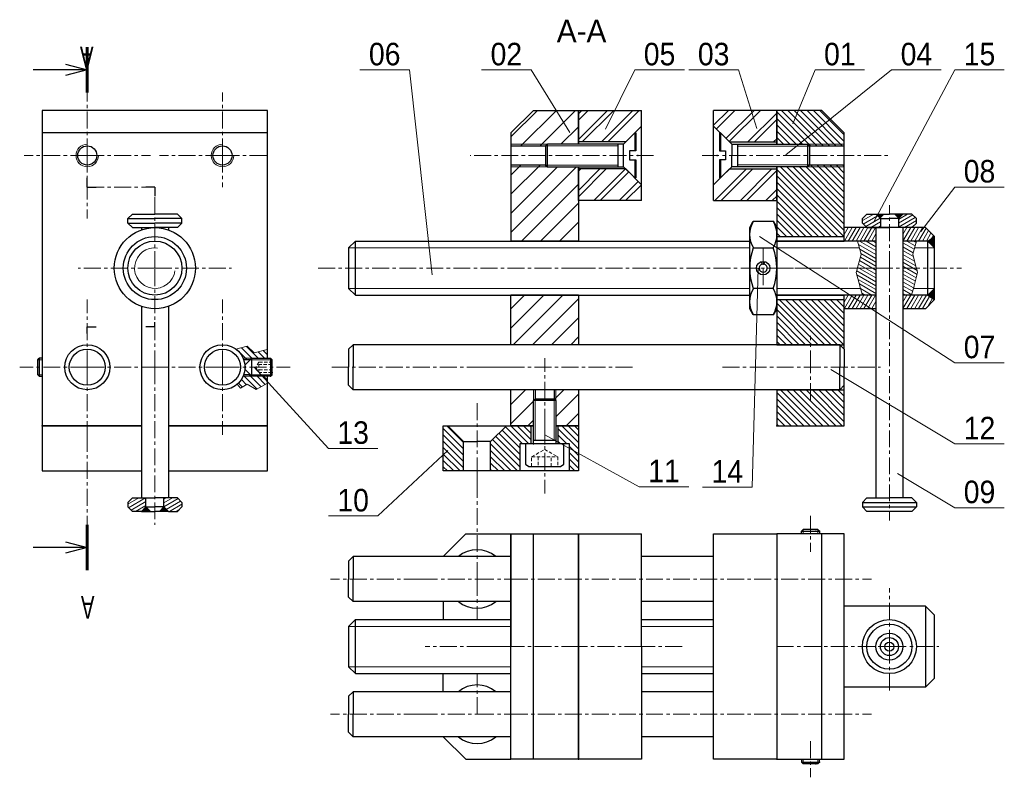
# Model space of a CAD drawing. Extents: x -184 to 35, y 137 to 305.
import ezdxf
from ezdxf.enums import TextEntityAlignment as Align

# ---------------------------------------------------------------- set-up
doc = ezdxf.new("R2010")
doc.units = 0
doc.header["$LTSCALE"] = 3
doc.header["$MEASUREMENT"] = 0
for name, pattern in [('AXES', [2, 1.25, -0.25, 0.25, -0.25]), ('CACHE', [0.375, 0.25, -0.125]), ('CONTINU', [0]), ('LIMIT_COUP', [1, 1, 0, 0]), ('POINTILLE', [1.25, -1.25, 0])]:
    doc.linetypes.add(name, pattern=pattern)
for name, color, linetype, lineweight in [('AXES', 3, 'AXES', 9), ('CACHE', 3, 'CACHE', 9), ('COTATION', 4, 'CONTINU', 9), ('FIN', 3, 'CONTINU', 9), ('FORT', 1, 'CONTINU', 30), ('HACH', 3, 'CONTINU', 9), ('HACHURE', 3, 'CONTINU', 9), ('HACHURES', 3, 'CONTINU', 9), ('TEXTEGROS', 2, 'CONTINU', 60)]:
    doc.layers.add(name, color=color, linetype=linetype, lineweight=lineweight)

# ---------------------------------------------------------------- blocks, each defined once
blk = doc.blocks.new('REP_NOM9', base_point=(132, 95))
at = {"layer": 'COTATION'}
for p, q in [((105.5254, 106.525), (126.5, 95)), ((126.5, 95), (137.5, 95))]:
    blk.add_line(p, q, dxfattribs=at)
at = {"layer": 'COTATION', "width": 1.39996}
blk.add_text('11', height=5, dxfattribs=at).set_placement((128.5, 96), (135.4998, 96), align=Align.FIT)
blk = doc.blocks.new('*X67')
at = {"layer": 'HACHURES'}
for p, q in [((127.9104, 98.8048), (128.685, 99.5794)), ((134.3418, 99.5794), (127.9104, 93.148)), ((127.9104, 97.3906), (130.0992, 99.5794)), ((135.756, 99.5794), (128.756, 92.5794)), ((132.9986, 92.5794), (139.9986, 99.5794)), ((134.4128, 92.5794), (141.4128, 99.5794)), ((132.6556, 86.5794), (127.9104, 81.8343)), ((128.4128, 86.5794), (127.9104, 86.0769)), ((127.9104, 80.42), (134.0698, 86.5794)), ((131.3124, 79.5794), (138.3124, 86.5794)), ((139.0684, 85.9213), (132.7266, 79.5794)), ((141.1898, 83.8), (136.9692, 79.5794)), ((138.3834, 79.5794), (141.8968, 83.0929))]:
    blk.add_line(p, q, dxfattribs=at)
blk = doc.blocks.new('*X64')
at = {"layer": 'HACHURES'}
for p, q in [((127.9896, 99.7676), (135.5414, 92.2158)), ((133.7272, 92.6158), (127.9896, 98.3534)), ((136.9556, 92.2158), (129.0556, 100.1158)), ((130.4698, 100.1158), (138.3698, 92.2158)), ((139.784, 92.2158), (131.884, 100.1158)), ((133.2984, 100.1158), (141.1984, 92.2158)), ((142.6126, 92.2158), (134.7126, 100.1158)), ((136.1268, 100.1158), (142.9896, 93.2529)), ((142.9896, 94.6671), (137.541, 100.1158)), ((127.9896, 96.9392), (132.313, 92.6158)), ((130.8988, 92.6158), (127.9896, 95.5249)), ((127.9896, 94.1107), (129.4846, 92.6158)), ((128.0704, 92.6158), (127.9896, 92.6965)), ((142.9896, 73.4539), (128.8278, 87.6158)), ((130.242, 87.6158), (142.9896, 74.8681)), ((142.9896, 76.2823), (131.6562, 87.6158)), ((133.0704, 87.6158), (142.9896, 77.6965)), ((134.4372, 87.6633), (142.9896, 79.1107)), ((142.9896, 80.5249), (135.4988, 88.0158)), ((136.913, 88.0158), (142.9896, 81.9392)), ((142.9896, 83.3534), (138.3272, 88.0158)), ((139.7414, 88.0158), (142.9896, 84.7676)), ((142.9896, 86.1818), (141.1556, 88.0158)), ((142.5698, 88.0158), (142.9896, 87.596)), ((127.9896, 87.0397), (142.9136, 72.1158)), ((141.4992, 72.1158), (127.9896, 85.6255)), ((127.9896, 84.2112), (140.085, 72.1158)), ((138.6708, 72.1158), (127.9896, 82.797)), ((127.9896, 81.3828), (137.2566, 72.1158)), ((135.8424, 72.1158), (127.9896, 79.9686)), ((127.9896, 78.5544), (134.4282, 72.1158)), ((133.014, 72.1158), (127.9896, 77.1402)), ((127.9896, 75.726), (131.5998, 72.1158)), ((130.1856, 72.1158), (127.9896, 74.3117)), ((127.9896, 72.8975), (128.7714, 72.1158)), ((137.215, 48.1158), (127.9896, 57.3412)), ((128.6292, 58.1158), (138.6292, 48.1158)), ((140.0434, 48.1158), (130.0434, 58.1158)), ((131.4576, 58.1158), (141.4576, 48.1158)), ((142.872, 48.1158), (132.872, 58.1158)), ((134.2862, 58.1158), (142.9896, 49.41225)), ((142.9896, 50.8265), (135.7004, 58.1158)), ((137.1146, 58.1158), (142.9896, 52.2407)), ((142.9896, 53.6549), (138.5288, 58.1158)), ((139.943, 58.1158), (142.9896, 55.0691)), ((141.3572, 58.1158), (142.9896, 56.4833)), ((142.9896, 57.8975), (142.7714, 58.1158)), ((127.9896, 55.927), (135.8008, 48.1158)), ((134.3866, 48.1158), (127.9896, 54.5127)), ((127.9896, 53.0985), (132.9724, 48.1158)), ((131.5582, 48.1158), (127.9896, 51.6843)), ((127.9896, 50.2701), (130.144, 48.1158)), ((128.7298, 48.1158), (127.9896, 48.8559)), ((10.4574, 44.7658), (8.06911, 47.15405)), ((9.19067, 47.4467), (11.5216, 45.1158)), ((12.93582, 45.1158), (10.31224, 47.73935)), ((14.35004, 45.1158), (12.92858, 46.53725)), ((14.04394, 46.8361), (14.98966, 45.8904)), ((8.5374, 39.6147), (9.43431, 38.7178)), ((10.33088, 39.23545), (9.1857, 40.38065)), ((9.66008, 41.32045), (12.69156, 38.289)), ((13.58814, 38.8066), (10.93002, 41.46475)), ((12.6932, 41.1158), (14.48472, 39.32425)), ((14.1074, 41.1158), (14.98966, 40.23355)), ((127.9896, 37.5422), (135.416, 30.1158)), ((136.8302, 30.1158), (128.8302, 38.1158)), ((130.2444, 38.1158), (138.2444, 30.1158)), ((139.6588, 30.1158), (131.6586, 38.1158)), ((133.073, 38.1158), (141.073, 30.1158)), ((142.4872, 30.1158), (134.4872, 38.1158)), ((135.9014, 38.1158), (142.9896, 31.02745)), ((142.9896, 32.4417), (137.3156, 38.1158)), ((138.7298, 38.1158), (142.9896, 33.8559)), ((142.9896, 35.2701), (140.144, 38.1158)), ((141.5582, 38.1158), (142.9896, 36.6843)), ((142.9896, 38.09855), (142.9724, 38.1158)), ((134.0018, 30.1158), (127.9896, 36.12795)), ((127.9896, 34.71375), (132.5876, 30.1158)), ((131.1734, 30.1158), (127.9896, 33.29955)), ((127.9896, 31.88535), (129.7592, 30.1158)), ((128.345, 30.1158), (127.9896, 30.4711))]:
    blk.add_line(p, q, dxfattribs=at)
blk = doc.blocks.new('REP_NOM12', base_point=(132, 95))
at = {"layer": 'COTATION'}
for p, q in [((110.0034, 113), (126.5, 95)), ((126.5, 95), (137.5, 95))]:
    blk.add_line(p, q, dxfattribs=at)
at = {"layer": 'COTATION', "width": 1.05}
blk.add_text('13', height=5, dxfattribs=at).set_placement((128.5, 96), (135.5, 96), align=Align.FIT)
blk = doc.blocks.new('*X65')
at = {"layer": 'HACHURES'}
for p, q in [((127.0656, 99.8436), (121.1904, 93.9685)), ((123.4332, 91.9686), (131.3082, 99.8436)), ((135.5508, 99.8436), (127.6758, 91.9686)), ((132.2934, 92.3436), (136.1904, 96.2406)), ((121.1904, 81.2406), (127.6684, 87.7186)), ((123.4258, 87.7186), (121.1904, 85.4833)), ((121.1904, 72.7553), (135.7788, 87.3436)), ((131.5362, 87.3436), (121.1904, 76.998)), ((136.1904, 83.5127), (123.5214, 70.8436)), ((127.764, 70.8436), (136.1904, 79.2701)), ((136.1904, 75.0274), (132.0066, 70.8436)), ((128.492, 58.8436), (121.1904, 51.5421)), ((121.1904, 55.7848), (124.2492, 58.8436)), ((121.7346, 47.84365), (132.7346, 58.8436)), ((136.1904, 58.0568), (125.9772, 47.84365)), ((130.2198, 47.84365), (136.1904, 53.8142)), ((136.1904, 49.57155), (134.4626, 47.84365)), ((121.1904, 34.57155), (124.4626, 37.84365)), ((132.9478, 37.84365), (130.8692, 35.76495)), ((121.1904, 30.32895), (126.1904, 35.32895)), ((131.1904, 31.84365), (136.1904, 36.84365)), ((126.1904, 31.0863), (124.9478, 29.84365)), ((136.1904, 32.601), (133.433, 29.84365))]:
    blk.add_line(p, q, dxfattribs=at)
blk = doc.blocks.new('*X73')
at = {"layer": 'HACHURES'}
for p, q in [((132.3136, 96.9106), (130.383, 95.7958)), ((130.383, 96.6619), (130.8136, 96.9106)), ((130.383, 94.9298), (133.5406, 96.7529)), ((134.0896, 96.2039), (130.9198, 94.3737)), ((131.6176, 93.9106), (134.383, 95.5072)), ((133.6822, 94.2365), (133.1176, 93.9106))]:
    blk.add_line(p, q, dxfattribs=at)
blk = doc.blocks.new('*X74')
at = {"layer": 'HACHURES'}
for p, q in [((129.617, 95.5072), (132.0478, 96.9106)), ((133.5478, 96.9106), (129.788, 94.7398)), ((130.337, 94.1907), (133.617, 96.0845)), ((133.617, 95.2185), (131.3518, 93.9106))]:
    blk.add_line(p, q, dxfattribs=at)
blk = doc.blocks.new('REP_NOM10', base_point=(132, 95))
at = {"layer": 'COTATION'}
for p, q in [((153, 109.5578), (137.5, 95)), ((137.5, 95), (126.5, 95))]:
    blk.add_line(p, q, dxfattribs=at)
at = {"layer": 'COTATION', "width": 1.2}
blk.add_text('10', height=5, dxfattribs=at).set_placement((128.5, 96), (135.5, 96), align=Align.FIT)
blk = doc.blocks.new('*X76')
at = {"layer": 'HACHURES'}
for p, q in [((133.3648, 96.0338), (128.8648, 100.5338)), ((129.6812, 101.1318), (133.3648, 97.4481)), ((142.637, 100.9038), (146.409, 97.1318)), ((147.8232, 97.1318), (143.8232, 101.1318)), ((145.2374, 101.1318), (148.3648, 98.0044)), ((148.3648, 99.4186), (146.6516, 101.1318)), ((148.0658, 101.1318), (148.3648, 100.8328)), ((155.137, 101.1318), (158.8648, 97.4039)), ((158.8648, 98.8181), (156.5512, 101.1318)), ((157.9654, 101.1318), (158.8648, 100.2324)), ((128.8648, 99.1196), (133.3648, 94.6196)), ((145.8648, 93.4333), (140.5156, 98.7826)), ((141.2228, 99.4897), (145.8648, 94.8475)), ((145.8648, 96.2618), (141.9298, 100.1968)), ((158.8648, 95.9897), (154.3648, 100.4896)), ((154.3648, 99.0755), (156.3086, 97.1318)), ((133.3648, 93.2054), (128.8648, 97.7054)), ((128.8648, 96.2912), (133.3648, 91.7912)), ((145.338, 91.1318), (139.3648, 97.1049)), ((139.8086, 98.0755), (145.8648, 92.0191)), ((154.8944, 97.1318), (154.3648, 97.6613)), ((156.8648, 96.5755), (158.8648, 94.5755)), ((132.61, 91.1318), (128.8648, 94.877)), ((139.3648, 95.6907), (143.9238, 91.1318)), ((142.5096, 91.1318), (139.3648, 94.2765)), ((158.8648, 93.1613), (156.8648, 95.1613)), ((128.8648, 93.4628), (131.1958, 91.1318)), ((129.7816, 91.1318), (128.8648, 92.0486)), ((139.3648, 92.8623), (141.0954, 91.1318)), ((156.8648, 93.747), (158.8648, 91.747)), ((158.0658, 91.1318), (156.8648, 92.3328)), ((139.6812, 91.1318), (139.3648, 91.448))]:
    blk.add_line(p, q, dxfattribs=at)
blk = doc.blocks.new('REP_NOM11', base_point=(132, 95))
at = {"layer": 'COTATION'}
for p, q in [((137.5, 95), (126.5, 95)), ((142.5288, 49.52675), (137.5, 95))]:
    blk.add_line(p, q, dxfattribs=at)
at = {"layer": 'COTATION', "width": 0.933333}
blk.add_text('06', height=5, dxfattribs=at).set_placement((128.5, 96), (135.5, 96), align=Align.FIT)
blk = doc.blocks.new('REP_NOM1', base_point=(132, 95))
at = {"layer": 'COTATION'}
for p, q in [((137.5, 95), (126.5, 95)), ((146.06, 81.0942), (137.5, 95))]:
    blk.add_line(p, q, dxfattribs=at)
at = {"layer": 'COTATION', "width": 0.933307}
blk.add_text('02', height=5, dxfattribs=at).set_placement((128.5, 96), (135.4998, 96), align=Align.FIT)
blk = doc.blocks.new('REP_NOM8', base_point=(132, 95))
at = {"layer": 'COTATION'}
for p, q in [((98.9731, 111.52), (126.5, 95)), ((126.5, 95), (137.5, 95))]:
    blk.add_line(p, q, dxfattribs=at)
at = {"layer": 'COTATION', "width": 1.05}
blk.add_text('12', height=5, dxfattribs=at).set_placement((128.5, 96), (135.5, 96), align=Align.FIT)
blk = doc.blocks.new('REP_NOM7', base_point=(132, 95))
at = {"layer": 'COTATION'}
for p, q in [((83.1394, 123), (126.5, 95)), ((126.5, 95), (137.5, 95))]:
    blk.add_line(p, q, dxfattribs=at)
at = {"layer": 'COTATION', "width": 0.933333}
blk.add_text('07', height=5, dxfattribs=at).set_placement((128.5, 96), (135.5, 96), align=Align.FIT)
blk = doc.blocks.new('REP_NOM6', base_point=(132, 95))
at = {"layer": 'COTATION'}
for p, q in [((119, 85.1468), (126.5, 95)), ((126.5, 95), (137.5, 95))]:
    blk.add_line(p, q, dxfattribs=at)
at = {"layer": 'COTATION', "width": 0.933333}
blk.add_text('08', height=5, dxfattribs=at).set_placement((128.5, 96), (135.5, 96), align=Align.FIT)
blk = doc.blocks.new('REP_NOM4', base_point=(132, 95))
at = {"layer": 'COTATION'}
for p, q in [((103, 76.1297), (126.5, 95)), ((126.5, 95), (137.5, 95))]:
    blk.add_line(p, q, dxfattribs=at)
at = {"layer": 'COTATION', "width": 0.933333}
blk.add_text('04', height=5, dxfattribs=at).set_placement((128.5, 96), (135.5, 96), align=Align.FIT)
blk = doc.blocks.new('REP_NOM3', base_point=(132, 95))
at = {"layer": 'COTATION'}
for p, q in [((121.5746, 83), (126.5, 95)), ((126.5, 95), (137.5, 95))]:
    blk.add_line(p, q, dxfattribs=at)
at = {"layer": 'COTATION', "width": 1.2}
blk.add_text('01', height=5, dxfattribs=at).set_placement((128.5, 96), (135.5, 96), align=Align.FIT)
blk = doc.blocks.new('REP_NOM2', base_point=(132, 95))
at = {"layer": 'COTATION'}
for p, q in [((137.5, 95), (126.5, 95)), ((141.5742, 82), (137.5, 95))]:
    blk.add_line(p, q, dxfattribs=at)
at = {"layer": 'COTATION', "width": 0.933333}
blk.add_text('03', height=5, dxfattribs=at).set_placement((128.5, 96), (135.5, 96), align=Align.FIT)
blk = doc.blocks.new('REP_NOM0', base_point=(132, 95))
at = {"layer": 'COTATION'}
for p, q in [((120, 81.8289), (126.5, 95)), ((126.5, 95), (137.5, 95))]:
    blk.add_line(p, q, dxfattribs=at)
at = {"layer": 'COTATION', "width": 0.933333}
blk.add_text('05', height=5, dxfattribs=at).set_placement((128.5, 96), (135.5, 96), align=Align.FIT)
blk = doc.blocks.new('*X66')
at = {"layer": 'HACHURES'}
for p, q in [((122.0896, 96.2779), (125.3912, 99.5794)), ((126.8054, 99.5794), (122.6976, 95.4716)), ((131.048, 99.5794), (124.8188, 93.3502)), ((125.526, 92.6431), (132.4622, 99.5794)), ((129.7048, 92.5794), (136.0896, 98.9642)), ((136.0896, 97.55), (131.119, 92.5794)), ((136.0896, 93.3073), (135.3618, 92.5794)), ((122.3618, 79.5794), (129.3618, 86.5794)), ((123.776, 79.5794), (130.776, 86.5794)), ((135.0186, 86.5794), (128.0186, 79.5794)), ((136.0896, 86.2363), (129.4328, 79.5794)), ((133.6754, 79.5794), (136.0896, 81.9936)), ((135.0896, 79.5794), (136.0896, 80.5794))]:
    blk.add_line(p, q, dxfattribs=at)
blk = doc.blocks.new('*X69')
at = {"layer": 'HACHURES'}
for p, q in [((117.7762, 96.0025), (116.8864, 94.4615)), ((116.8864, 95.9615), (116.91, 96.0025)), ((116.91, 93.0025), (118.6422, 96.0025)), ((119.5082, 96.0025), (117.7762, 93.0025)), ((118.6422, 93.0025), (120.3742, 96.0025)), ((121.2402, 96.0025), (119.5082, 93.0025)), ((120.3742, 93.0025), (122.1062, 96.0025)), ((122.9722, 96.0025), (121.2402, 93.0025)), ((122.1062, 93.0025), (123.8382, 96.0025)), ((123.8864, 94.5858), (122.9722, 93.0025)), ((130.7664, 96.0025), (129.8864, 94.4781)), ((129.8864, 95.9781), (129.9004, 96.0025)), ((129.9004, 93.0025), (131.6326, 96.0025)), ((132.4986, 96.0025), (130.7664, 93.0025)), ((131.6326, 93.0025), (133.3646, 96.0025)), ((134.2306, 96.0025), (132.4986, 93.0025)), ((133.3646, 93.0025), (135.0196, 95.8692)), ((135.5686, 95.3202), (134.2306, 93.0025)), ((135.0966, 93.0025), (136.1178, 94.7711)), ((136.6668, 94.2221), (136.3232, 93.6271)), ((123.8382, 93.0025), (123.8864, 93.0858)), ((116.8864, 79.4615), (117.7762, 81.0025)), ((116.91, 81.0025), (116.8864, 80.9615)), ((118.6422, 81.0025), (116.91, 78.0025)), ((117.7762, 78.0025), (119.5082, 81.0025)), ((120.3742, 81.0025), (118.6422, 78.0025)), ((119.5082, 78.0025), (121.2402, 81.0025)), ((122.1062, 81.0025), (120.3742, 78.0025)), ((121.2402, 78.0025), (122.9722, 81.0025)), ((123.8382, 81.0025), (122.1062, 78.0025)), ((130.7664, 81.0025), (129.8864, 79.4781)), ((129.8864, 80.9781), (129.9004, 81.0025)), ((129.9004, 78.0025), (131.6326, 81.0025)), ((132.4986, 81.0025), (130.7664, 78.0025)), ((131.6326, 78.0025), (133.3646, 81.0025)), ((134.2306, 81.0025), (132.4986, 78.0025)), ((133.3646, 78.0025), (135.0966, 81.0025)), ((122.9722, 78.0025), (123.8864, 79.5858)), ((135.8024, 80.7251), (134.2306, 78.0025)), ((135.3838, 78.4999), (136.4278, 80.3082)), ((123.8864, 78.0858), (123.8382, 78.0025))]:
    blk.add_line(p, q, dxfattribs=at)
blk = doc.blocks.new('*X68')
at = {"layer": 'HACHURES'}
for p, q in [((124.5528, 94.5134), (120.6796, 96.7495)), ((120.895, 97.4912), (124.5528, 95.3794)), ((124.5528, 96.2455), (122.395, 97.4912)), ((123.895, 97.4912), (124.5528, 97.1115)), ((133.0626, 95.6624), (130.5526, 97.1115)), ((130.5526, 96.2455), (132.8616, 94.9124)), ((131.395, 97.4912), (133.2636, 96.4124)), ((133.4646, 97.1624), (132.895, 97.4912)), ((124.5526, 93.6474), (120.9542, 95.725)), ((121.2286, 94.7005), (124.5526, 92.7814)), ((132.8692, 94.042), (130.5526, 95.3795)), ((130.5526, 94.5134), (133.1438, 93.0175)), ((124.5526, 90.1833), (120.723, 92.3944)), ((120.9238, 93.1444), (124.5526, 91.0493)), ((124.5526, 91.9154), (121.1248, 93.8944)), ((133.4182, 91.993), (130.5526, 93.6474)), ((130.5526, 92.7814), (133.6928, 90.9685)), ((133.7132, 90.0906), (130.5528, 91.9154)), ((124.5526, 88.4512), (120.321, 90.8944)), ((120.34, 90.0175), (124.5528, 87.5852)), ((120.522, 91.6444), (124.5526, 89.3173)), ((130.5528, 91.0493), (133.5124, 89.3406)), ((133.3114, 88.5906), (130.5528, 90.1833)), ((124.5528, 86.7192), (120.6144, 88.993)), ((120.889, 87.9684), (124.5528, 85.8532)), ((130.5528, 89.3173), (133.1104, 87.8406)), ((132.9094, 87.0906), (130.5528, 88.4512)), ((130.5528, 87.5852), (132.7084, 86.3406)), ((123.6796, 85.4912), (121.1634, 86.9439)), ((121.438, 85.9194), (122.1796, 85.4912)), ((132.5076, 85.5906), (130.5528, 86.7192)), ((130.5528, 85.8532), (131.1796, 85.4912))]:
    blk.add_line(p, q, dxfattribs=at)

msp = doc.modelspace()

# ---------------------------------------------------------------- hatches: boundary and pattern name
at = {"layer": 'HACH'}
h = msp.add_hatch(dxfattribs=at)
h.set_pattern_fill('ANSI31', color=256, scale=6, angle=345, style=0)
h.paths.add_polyline_path([(4.15, 262.23), (3.15, 261.23), (3.15, 260.23), (4.15, 259.23), (6.15, 259.23), (7.15, 259.23), (7.15, 261.23), (6.15, 262.23)])
at = {"layer": 'HACHURE'}
h = msp.add_hatch(dxfattribs=at)
h.set_pattern_fill('ANSI31', color=256, scale=6, angle=345, style=0)
h.paths.add_polyline_path([(12.15, 262.23), (11.15, 261.23), (11.15, 259.23), (12.15, 259.23), (14.15, 259.23), (15.15, 260.23), (15.15, 261.23), (14.15, 262.23)])

# ---------------------------------------------------------------- linework, layer by layer
at = {"layer": 'AXES'}
for p, q in [((-168.85, 289.23), (-168.85, 298.23)), ((-168.85, 275.23), (-168.85, 289.23)), ((-168.85, 275.23), (-168.85, 289.23)), ((-168.85, 275.23), (-168.85, 289.23)), ((-138.85, 275.23), (-138.85, 289.23)), ((-168.85, 275.23), (-182.85, 275.23)), ((-168.85, 275.23), (-154.85, 275.23)), ((-168.85, 275.23), (-154.85, 275.23)), ((-168.85, 275.23), (-168.85, 261.23)), ((-168.85, 275.23), (-168.85, 261.23)), ((-168.85, 275.23), (-168.85, 268.23)), ((-138.85, 275.23), (-152.85, 275.23)), ((-138.85, 275.23), (-128.85, 275.23)), ((-138.85, 275.23), (-138.85, 268.23)), ((-43.21, 275.23), (-83.85, 275.23)), ((-32.42, 275.23), (9.13, 275.23)), ((-168.85, 268.23), (-155.52, 268.2)), ((-153.85, 250.23), (-153.85, 268.23)), ((-153.85, 250.23), (-153.85, 262.23)), ((9.15, 250.23), (9.15, 264.23)), ((-18.85, 254.73), (-18.85, 250.23)), ((-153.85, 250.23), (-170.85, 250.23)), ((-153.85, 250.23), (-170.85, 250.23)), ((-153.85, 250.23), (-136.85, 250.23)), ((-153.85, 250.23), (-136.85, 250.23)), ((-153.85, 228.23), (-153.85, 250.23)), ((-153.85, 228.23), (-153.85, 250.23)), ((-59.85, 250.23), (-117.85, 250.23)), ((-59.85, 250.23), (-83.85, 250.23)), ((-59.85, 250.23), (25.15, 250.23)), ((-18.85, 250.23), (-18.85, 246.23)), ((-15.85, 250.23), (8.15, 250.23)), ((8.15, 250.23), (9.15, 250.23)), ((9.15, 250.23), (9.15, 194.23)), ((-168.85, 228.23), (-168.85, 243.23)), ((-138.85, 228.23), (-138.85, 243.23)), ((-168.85, 228.23), (-168.85, 237.23)), ((-168.85, 228.23), (-168.85, 237.23)), ((-8.35, 228.23), (-8.35, 235.23)), ((-67.35, 215.23), (-67.35, 230.23)), ((-168.85, 228.23), (-183.85, 228.23)), ((-168.85, 228.23), (-183.85, 228.23)), ((-168.85, 228.23), (-168.85, 213.23)), ((-168.85, 228.23), (-168.85, 213.23)), ((-168.85, 228.23), (-168.85, 213.23)), ((-168.85, 228.23), (-153.85, 228.23)), ((-168.85, 228.23), (-153.85, 228.23)), ((-153.85, 228.23), (-153.85, 193.23)), ((-138.85, 228.23), (-153.85, 228.23)), ((-138.85, 228.23), (-153.85, 228.23)), ((-138.85, 228.23), (-138.85, 213.23)), ((-138.85, 228.23), (-123.85, 228.23)), ((-138.85, 228.23), (-123.85, 228.23)), ((-74.85, 228.23), (-114.85, 228.23)), ((-47.85, 228.23), (-82.85, 228.23)), ((-27.85, 228.23), (7.15, 228.23)), ((-8.35, 220.94), (-8.35, 228.23)), ((-82.35, 220.23), (-82.35, 202.23)), ((-67.35, 215.23), (-67.35, 200.23)), ((-168.85, 213.23), (-168.85, 188.23)), ((-82.35, 181.23), (-82.35, 205.23)), ((-8.35, 195.23), (-8.35, 187.23)), ((-94.85, 181.23), (-114.85, 181.23)), ((-94.85, 181.23), (-82.35, 181.23)), ((-82.35, 181.23), (-74.85, 181.23)), ((-82.35, 181.23), (-82.35, 172.23)), ((-74.85, 181.23), (0.15, 181.23)), ((-74.85, 181.23), (5.15, 181.23)), ((9.15, 166.23), (9.15, 179.23)), ((-74.85, 166.23), (-93.85, 166.23)), ((-59.85, 166.23), (-82.85, 166.23)), ((-45.85, 166.23), (-59.85, 166.23)), ((-36.85, 166.23), (-45.85, 166.23)), ((-15.85, 166.23), (7.15, 166.23)), ((9.15, 166.23), (7.15, 166.23)), ((9.15, 166.23), (9.15, 156.23)), ((9.15, 166.23), (20.15, 166.23)), ((-82.35, 151.23), (-82.35, 160.23)), ((-94.85, 151.23), (-114.85, 151.23)), ((-94.85, 151.23), (-82.35, 151.23)), ((-82.35, 151.23), (-74.85, 151.23)), ((-74.85, 151.23), (5.15, 151.23)), ((-8.35, 145.23), (-8.35, 137.23))]:
    msp.add_line(p, q, dxfattribs=at)
at = {"layer": 'CACHE', "linetype": 'LIMIT_COUP'}
for p, q in [((2.08, 256.23), (2.88, 253.23)), ((15.15, 256.23), (14.35, 253.23)), ((2.88, 253.23), (1.81, 249.23)), ((14.35, 253.23), (15.42, 249.23)), ((1.81, 249.23), (3.15, 244.23)), ((15.42, 249.23), (14.08, 244.23)), ((-135.85, 232.23), (-133.35, 232.9)), ((-133.35, 232.9), (-131.85, 231.4)), ((-131.85, 231.4), (-128.85, 232.2)), ((-134.85, 223.57), (-135.59, 224.44)), ((-133.35, 224.44), (-134.85, 223.57)), ((-131.35, 223.28), (-133.35, 224.44)), ((-128.85, 224.73), (-131.35, 223.28))]:
    msp.add_line(p, q, dxfattribs=at)
at = {"layer": 'CACHE'}
for p, q in [((-130.75, 229.38), (-131.42, 228.23)), ((-131.42, 228.23), (-130.75, 227.07)), ((-130.75, 229.38), (-127.85, 229.38)), ((-130.75, 227.07), (-130.75, 229.38)), ((-127.85, 228.81), (-130.75, 228.81)), ((-130.75, 227.65), (-127.85, 227.65)), ((-127.85, 227.07), (-130.75, 227.07)), ((-70.24, 208.34), (-67.35, 210.01)), ((-67.35, 210.01), (-64.46, 208.34)), ((-70.24, 208.34), (-64.46, 208.34)), ((-70.24, 206.23), (-70.24, 208.34)), ((-68.79, 208.34), (-68.79, 206.23)), ((-65.91, 206.23), (-65.91, 208.34)), ((-64.46, 208.34), (-64.46, 206.23))]:
    msp.add_line(p, q, dxfattribs=at)
at = {"layer": 'COTATION'}
for p, q in [((5.59, 260.35), (23.65, 294.23)), ((23.65, 294.23), (34.65, 294.23)), ((-19.95, 250.23), (-21.33, 201.61)), ((10.98, 204.67), (23.65, 197.06)), ((-21.33, 201.61), (-32.33, 201.61)), ((23.65, 197.06), (34.65, 197.06))]:
    msp.add_line(p, q, dxfattribs=at)
at = {"layer": 'FIN'}
for p, q in [((-66.25, 277.73), (-74.85, 277.73)), ((-0.85, 277.73), (-15.85, 277.73)), ((-67.15, 277.35), (-51.15, 277.35)), ((-24.55, 277.33), (-8.55, 277.33)), ((-8.55, 273.13), (-24.55, 273.13)), ((-66.25, 272.73), (-74.85, 272.73)), ((-67.15, 273.1), (-51.15, 273.1)), ((-15.85, 272.73), (-0.85, 272.73)), ((-110.85, 254.73), (-21.85, 254.73)), ((2.48, 254.73), (-15.85, 254.73)), ((19.15, 254.73), (14.75, 254.73)), ((-110.85, 245.73), (-21.85, 245.73)), ((2.75, 245.73), (-15.85, 245.73)), ((19.15, 245.73), (14.48, 245.73)), ((-179.85, 229.88), (-178.85, 229.88)), ((-132.35, 230.23), (-134.27, 230.23)), ((-132.7, 229.88), (-128.2, 229.88)), ((-179.85, 226.58), (-178.85, 226.58)), ((-132.35, 226.23), (-134.27, 226.23)), ((-128.2, 226.58), (-132.7, 226.58)), ((-69.85, 223.23), (-69.85, 220.83)), ((-64.85, 223.23), (-64.85, 220.83)), ((-69.45, 212.03), (-69.45, 221.23)), ((-65.25, 221.23), (-65.25, 212.03)), ((-10, 191.23), (-10, 192.23)), ((-6.7, 192.23), (-6.7, 191.23)), ((-110.85, 170.73), (-74.85, 170.73)), ((-45.85, 170.73), (-29.85, 170.73)), ((-110.85, 161.73), (-74.85, 161.73)), ((-45.85, 161.73), (-29.85, 161.73)), ((-10, 141.23), (-10, 140.23)), ((-6.7, 140.23), (-6.7, 141.23))]:
    msp.add_line(p, q, dxfattribs=at)
for centre, radius, start, end in [((-168.85, 275.23), 2.5, 90, 0), ((-168.85, 275.23), 2.5, 90, 0), ((-138.85, 275.23), 2.5, 90, 0), ((-138.85, 275.23), 2.5, 90, 0), ((-153.85, 250.23), 4.5, 82.2669, 352.2669)]:
    msp.add_arc(centre, radius, start, end, dxfattribs=at)
at = {"layer": 'FORT'}
for p, q in [((-173.69, 295.47), (-168.85, 294.23)), ((-168.85, 294.23), (-180.85, 294.23)), ((-168.85, 294.23), (-173.69, 292.99)), ((-178.85, 285.23), (-178.85, 215.23)), ((-178.85, 285.23), (-178.85, 215.23)), ((-128.85, 285.23), (-178.85, 285.23)), ((-128.85, 285.23), (-178.85, 285.23)), ((-128.85, 230.23), (-128.85, 285.23)), ((-128.85, 230.23), (-128.85, 285.23)), ((-74.85, 280.23), (-69.85, 285.23)), ((-69.85, 285.23), (-59.85, 285.23)), ((-59.85, 285.23), (-45.85, 285.23)), ((-59.85, 277.73), (-59.85, 285.23)), ((-59.85, 285.23), (-59.85, 277.73)), ((-45.85, 284.73), (-45.85, 285.23)), ((-45.85, 265.23), (-45.85, 284.73)), ((-15.85, 285.23), (-29.85, 285.23)), ((-29.85, 284.73), (-29.85, 285.23)), ((-29.85, 265.23), (-29.85, 284.73)), ((-15.85, 277.73), (-15.85, 285.23)), ((-15.85, 285.23), (-15.85, 277.73)), ((-5.85, 285.23), (-15.85, 285.23)), ((-5.85, 285.23), (-0.85, 280.23)), ((-128.85, 280.23), (-178.85, 280.23)), ((-74.85, 280.23), (-74.85, 277.35)), ((-49.85, 277.73), (-47.35, 280.23)), ((-49.35, 278.23), (-45.85, 281.73)), ((-47.35, 280.23), (-47.35, 276.23)), ((-47.35, 280.23), (-47.15, 280.23)), ((-47.15, 280.23), (-47.15, 276.23)), ((-26.35, 278.23), (-29.85, 281.73)), ((-28.55, 280.23), (-28.55, 276.23)), ((-28.35, 280.23), (-28.55, 280.23)), ((-25.85, 277.73), (-28.35, 280.23)), ((-28.35, 280.23), (-28.35, 276.23)), ((-0.85, 277.33), (-0.85, 280.23)), ((-67.15, 277.35), (-66.75, 277.73)), ((-49.85, 277.73), (-66.75, 277.73)), ((-66.75, 272.73), (-66.75, 277.73)), ((-49.35, 278.23), (-59.85, 278.23)), ((-51.15, 277.73), (-51.15, 272.73)), ((-49.85, 272.73), (-49.85, 277.73)), ((-26.35, 278.23), (-15.85, 278.23)), ((-25.85, 277.73), (-8.95, 277.73)), ((-25.85, 277.73), (-25.85, 275.23)), ((-24.55, 277.73), (-24.55, 272.73)), ((-8.95, 272.73), (-8.95, 277.73)), ((-8.95, 277.73), (-8.55, 277.33)), ((-0.85, 277.33), (-0.85, 277.73)), ((-74.85, 277.35), (-74.85, 256.23)), ((-74.85, 277.35), (-67.15, 277.35)), ((-67.15, 277.35), (-67.15, 273.1)), ((-59.85, 277.33), (-59.85, 277.35)), ((-48.5, 276.23), (-48.5, 274.23)), ((-47.15, 276.23), (-48.5, 276.23)), ((-28.55, 276.23), (-27.2, 276.23)), ((-27.2, 276.23), (-27.2, 274.23)), ((-15.85, 277.33), (-15.85, 277.35)), ((-15.85, 277.35), (-15.85, 277.33)), ((-0.85, 277.33), (-9.05, 277.33)), ((-8.55, 277.33), (-8.55, 273.13)), ((-0.85, 256.23), (-0.85, 277.33)), ((-59.85, 273.1), (-59.85, 273.13)), ((-48.5, 274.23), (-47.15, 274.23)), ((-47.35, 274.23), (-47.35, 270.23)), ((-47.15, 274.23), (-47.15, 270.23)), ((-27.2, 274.23), (-28.55, 274.23)), ((-28.55, 274.23), (-28.55, 270.23)), ((-28.35, 274.23), (-28.35, 270.23)), ((-25.85, 272.73), (-25.85, 275.23)), ((-15.85, 273.1), (-15.85, 273.13)), ((-15.85, 273.13), (-15.85, 273.1)), ((-9.05, 273.13), (-0.85, 273.13)), ((-8.55, 273.13), (-8.95, 272.73)), ((-67.15, 273.1), (-74.85, 273.1)), ((-67.15, 273.1), (-66.75, 272.7)), ((-66.75, 272.73), (-49.85, 272.73)), ((-59.85, 265.23), (-59.85, 272.73)), ((-59.85, 272.73), (-59.85, 256.23)), ((-49.35, 272.23), (-59.85, 272.23)), ((-47.35, 270.23), (-49.85, 272.73)), ((-49.35, 272.23), (-45.85, 268.73)), ((-26.35, 272.23), (-29.85, 268.73)), ((-28.35, 270.23), (-25.85, 272.73)), ((-26.35, 272.23), (-15.85, 272.23)), ((-8.95, 272.73), (-25.85, 272.73)), ((-15.85, 272.73), (-15.85, 233.23)), ((-15.85, 265.23), (-15.85, 272.73)), ((-168.85, 268.23), (-168.85, 270.23)), ((-47.15, 270.23), (-47.35, 270.23)), ((-28.55, 270.23), (-28.35, 270.23)), ((-168.85, 268.23), (-166.85, 268.23)), ((-153.85, 268.23), (-155.85, 268.23)), ((-153.85, 268.23), (-153.85, 266.23)), ((-45.85, 265.23), (-59.85, 265.23)), ((-29.85, 265.23), (-15.85, 265.23)), ((-158.85, 262.23), (-159.85, 261.23)), ((-158.85, 262.23), (-153.85, 262.23)), ((-148.85, 262.23), (-153.85, 262.23)), ((-148.85, 262.23), (-147.85, 261.23)), ((4.15, 262.23), (3.15, 261.23)), ((4.15, 262.23), (9.15, 262.23)), ((7.15, 261.23), (6.15, 262.23)), ((14.15, 262.23), (9.15, 262.23)), ((11.15, 261.23), (12.15, 262.23)), ((14.15, 262.23), (15.15, 261.23)), ((-159.85, 260.23), (-159.85, 261.23)), ((-159.85, 261.23), (-153.85, 261.23)), ((-159.85, 260.23), (-153.85, 260.23)), ((-158.85, 259.23), (-159.85, 260.23)), ((-147.85, 261.23), (-153.85, 261.23)), ((-147.85, 260.23), (-153.85, 260.23)), ((-148.85, 259.23), (-147.85, 260.23)), ((-147.85, 260.23), (-147.85, 261.23)), ((-21.85, 259.23), (-21.05, 260.62)), ((-21.05, 260.62), (-16.65, 260.62)), ((-16.65, 260.62), (-15.85, 259.23)), ((3.15, 260.23), (3.15, 261.23)), ((4.15, 259.23), (3.15, 260.23)), ((7.15, 261.23), (9.15, 261.23)), ((7.15, 261.23), (7.15, 259.23)), ((11.15, 261.23), (9.15, 261.23)), ((11.15, 261.23), (11.15, 259.23)), ((14.15, 259.23), (15.15, 260.23)), ((15.15, 260.23), (15.15, 261.23)), ((-158.85, 259.23), (-156.85, 259.23)), ((-156.85, 259.23), (-153.85, 259.23)), ((-156.85, 259.23), (-156.85, 258.71)), ((-150.85, 259.23), (-153.85, 259.23)), ((-148.85, 259.23), (-150.85, 259.23)), ((-150.85, 259.23), (-150.85, 258.71)), ((-21.85, 241.23), (-21.85, 259.23)), ((-15.85, 259.23), (-15.85, 241.23)), ((17.15, 259.23), (-0.85, 259.23)), ((-0.85, 256.23), (-0.85, 259.23)), ((-0.85, 256.23), (-0.85, 259.23)), ((4.15, 259.23), (6.15, 259.23)), ((6.15, 259.23), (6.15, 199.23)), ((6.15, 259.23), (9.15, 259.23)), ((12.15, 259.23), (9.15, 259.23)), ((12.15, 259.23), (12.15, 199.23)), ((14.15, 259.23), (12.15, 259.23)), ((17.15, 259.23), (19.15, 257.23)), ((-110.85, 254.73), (-109.35, 256.23)), ((-109.35, 256.23), (-21.7, 256.23)), ((-109.35, 244.23), (-109.35, 256.23)), ((-59.85, 256.23), (-74.85, 256.23)), ((-16, 256.23), (-15.85, 256.23)), ((-15.85, 257.23), (-0.85, 257.23)), ((6.15, 256.23), (-15.85, 256.23)), ((-15.85, 256.23), (-0.85, 256.23)), ((6.15, 256.23), (6.15, 244.23)), ((12.15, 256.23), (12.15, 244.23)), ((17.65, 256.23), (12.15, 256.23)), ((17.65, 256.23), (19.15, 257.23)), ((17.65, 244.23), (17.65, 256.23)), ((17.65, 256.23), (19.15, 254.73)), ((19.15, 243.23), (19.15, 257.23)), ((-110.85, 254.73), (-110.85, 245.73)), ((-21.05, 254.73), (-16.65, 254.73)), ((19.15, 250.23), (19.15, 254.73)), ((-19.07, 251.1), (-19.22, 251.68)), ((-18.63, 251.1), (-18.48, 251.68)), ((19.15, 245.73), (19.15, 250.23)), ((-109.35, 244.23), (-110.85, 245.73)), ((-16.65, 245.73), (-21.05, 245.73)), ((17.65, 244.23), (19.15, 245.73)), ((-109.35, 244.23), (-74.85, 244.23)), ((-74.85, 244.23), (-21.7, 244.23)), ((-74.85, 233.23), (-74.85, 244.23)), ((-59.85, 244.23), (-74.85, 244.23)), ((-59.85, 244.23), (-59.85, 233.23)), ((-16, 244.23), (-15.85, 244.23)), ((6.15, 244.23), (-15.85, 244.23)), ((-15.85, 244.23), (-0.85, 244.23)), ((-15.85, 243.23), (-0.85, 243.23)), ((-0.85, 232.23), (-0.85, 244.23)), ((-0.85, 241.23), (-0.85, 244.23)), ((17.65, 244.23), (12.15, 244.23)), ((17.15, 241.23), (19.15, 243.23)), ((17.65, 244.23), (19.15, 243.23)), ((-156.85, 241.74), (-156.85, 199.23)), ((-150.85, 241.74), (-150.85, 199.23)), ((-21.05, 239.84), (-21.85, 241.23)), ((-15.85, 241.23), (-16.65, 239.84)), ((6.15, 241.23), (-0.85, 241.23)), ((17.15, 241.23), (12.15, 241.23)), ((-153.85, 237.23), (-153.85, 238.23)), ((-16.65, 239.84), (-21.05, 239.84)), ((-168.85, 237.23), (-166.85, 237.23)), ((-168.85, 235.73), (-168.85, 237.23)), ((-153.85, 237.23), (-155.85, 237.23)), ((-109.85, 233.23), (-110.85, 232.23)), ((-110.85, 232.23), (-110.85, 228.23)), ((-1.85, 233.23), (-109.85, 233.23)), ((-109.85, 233.23), (-109.85, 228.23)), ((-59.85, 233.23), (-74.85, 233.23)), ((-15.85, 233.23), (-0.85, 233.23)), ((-1.85, 233.23), (-1.85, 228.23)), ((-1.85, 233.23), (-0.85, 232.23)), ((-0.85, 232.23), (-0.85, 228.23)), ((-179.85, 229.88), (-179.5, 230.23)), ((-179.85, 226.58), (-179.85, 229.88)), ((-179.5, 230.23), (-179.5, 226.23)), ((-178.85, 230.23), (-179.5, 230.23)), ((-132.7, 229.88), (-134.13, 229.88)), ((-133.85, 228.73), (-132.35, 230.23)), ((-132.35, 230.23), (-128.2, 230.23)), ((-132.35, 226.23), (-132.35, 230.23)), ((-128.2, 230.23), (-128.2, 226.23)), ((-127.85, 229.88), (-128.2, 230.23)), ((-127.85, 226.58), (-127.85, 229.88)), ((-133.85, 227.73), (-133.85, 228.73)), ((-132.35, 226.23), (-133.85, 227.73)), ((-110.85, 224.23), (-110.85, 228.23)), ((-109.85, 223.23), (-109.85, 228.23)), ((-1.85, 223.23), (-1.85, 228.23)), ((-0.85, 224.23), (-0.85, 228.23)), ((-179.5, 226.23), (-179.85, 226.58)), ((-179.5, 226.23), (-178.85, 226.23)), ((-132.7, 226.58), (-134.13, 226.58)), ((-128.2, 226.23), (-132.35, 226.23)), ((-128.85, 215.23), (-128.85, 226.23)), ((-128.85, 215.23), (-128.85, 226.23)), ((-128.2, 226.23), (-127.85, 226.58)), ((-109.85, 223.23), (-110.85, 224.23)), ((-1.85, 223.23), (-109.85, 223.23)), ((-74.85, 215.23), (-74.85, 223.23)), ((-59.85, 223.23), (-74.85, 223.23)), ((-69.47, 223.23), (-69.47, 221.2)), ((-65.22, 223.23), (-65.22, 221.2)), ((-59.85, 223.23), (-59.85, 215.23)), ((-15.85, 223.23), (-15.85, 215.23)), ((-15.85, 223.23), (-0.85, 223.23)), ((-1.85, 223.23), (-0.85, 224.23)), ((-0.85, 215.23), (-0.85, 224.23)), ((-69.85, 220.83), (-69.45, 221.23)), ((-64.85, 220.83), (-69.85, 220.83)), ((-69.85, 211.23), (-69.85, 220.83)), ((-69.45, 221.23), (-65.25, 221.23)), ((-65.25, 221.23), (-64.85, 220.83)), ((-64.85, 220.83), (-64.85, 211.23)), ((-156.85, 215.23), (-178.85, 215.23)), ((-178.85, 215.23), (-156.85, 215.23)), ((-178.85, 215.23), (-156.85, 215.23)), ((-178.85, 215.23), (-178.85, 205.23)), ((-128.85, 215.23), (-150.85, 215.23)), ((-150.85, 215.23), (-128.85, 215.23)), ((-150.85, 215.23), (-128.85, 215.23)), ((-128.85, 205.23), (-128.85, 215.23)), ((-89.85, 215.23), (-69.85, 215.23)), ((-89.85, 205.23), (-89.85, 215.23)), ((-88.85, 215.23), (-85.35, 211.73)), ((-75.85, 215.23), (-79.35, 211.73)), ((-69.85, 215.23), (-74.85, 215.23)), ((-70.35, 211.23), (-70.35, 215.23)), ((-64.85, 215.23), (-59.85, 215.23)), ((-59.85, 215.23), (-64.85, 215.23)), ((-64.35, 211.23), (-64.35, 215.23)), ((-59.85, 215.23), (-59.85, 205.23)), ((-15.85, 215.23), (-0.85, 215.23)), ((-69.85, 212.03), (-64.85, 212.03)), ((-85.35, 205.23), (-85.35, 211.73)), ((-85.35, 211.73), (-82.35, 211.73)), ((-79.35, 211.73), (-82.35, 211.73)), ((-79.35, 205.23), (-79.35, 211.73)), ((-72.85, 211.23), (-72.85, 205.23)), ((-67.35, 211.23), (-72.85, 211.23)), ((-71.6, 211.23), (-71.6, 206.73)), ((-63.1, 211.23), (-71.6, 211.23)), ((-61.85, 211.23), (-67.35, 211.23)), ((-63.1, 206.73), (-63.1, 211.23)), ((-61.85, 205.23), (-61.85, 211.23)), ((-71.6, 206.73), (-70.9, 206.23)), ((-70.9, 206.23), (-63.8, 206.23)), ((-63.8, 206.23), (-63.1, 206.73)), ((-178.85, 205.23), (-156.85, 205.23)), ((-150.85, 205.23), (-128.85, 205.23)), ((-59.85, 205.23), (-89.85, 205.23)), ((-158.85, 199.23), (-159.85, 198.23)), ((-158.85, 199.23), (-156.85, 199.23)), ((-156.85, 199.23), (-153.85, 199.23)), ((-155.85, 197.23), (-155.85, 199.23)), ((-150.85, 199.23), (-153.85, 199.23)), ((-151.85, 197.23), (-151.85, 199.23)), ((-148.85, 199.23), (-150.85, 199.23)), ((-148.85, 199.23), (-147.85, 198.23)), ((4.15, 199.23), (3.15, 198.23)), ((4.15, 199.23), (6.15, 199.23)), ((6.15, 199.23), (9.15, 199.23)), ((12.15, 199.23), (9.15, 199.23)), ((14.15, 199.23), (12.15, 199.23)), ((14.15, 199.23), (15.15, 198.23)), ((-159.85, 198.23), (-159.85, 197.23)), ((-158.85, 196.23), (-159.85, 197.23)), ((-155.85, 197.23), (-156.85, 196.23)), ((-155.85, 197.23), (-153.85, 197.23)), ((-155.85, 197.23), (-154.85, 196.23)), ((-151.85, 197.23), (-153.85, 197.23)), ((-151.85, 197.23), (-152.85, 196.23)), ((-151.85, 197.23), (-150.85, 196.23)), ((-148.85, 196.23), (-147.85, 197.23)), ((-147.85, 198.23), (-147.85, 197.23)), ((3.15, 198.23), (3.15, 197.23)), ((3.15, 198.23), (15.15, 198.23)), ((4.15, 196.23), (3.15, 197.23)), ((3.15, 197.23), (15.15, 197.23)), ((14.15, 196.23), (15.15, 197.23)), ((15.15, 198.23), (15.15, 197.23)), ((-156.85, 196.23), (-158.85, 196.23)), ((-156.85, 196.23), (-154.85, 196.23)), ((-154.85, 196.23), (-153.85, 196.23)), ((-152.85, 196.23), (-153.85, 196.23)), ((-150.85, 196.23), (-152.85, 196.23)), ((-150.85, 196.23), (-148.85, 196.23)), ((14.15, 196.23), (4.15, 196.23)), ((-84.85, 191.23), (-89.85, 186.23)), ((-84.85, 191.23), (-74.85, 191.23)), ((-74.85, 141.23), (-74.85, 191.23)), ((-74.85, 191.23), (-74.85, 166.23)), ((-74.85, 191.23), (-59.85, 191.23)), ((-69.85, 141.23), (-69.85, 191.23)), ((-59.85, 191.23), (-45.85, 191.23)), ((-59.85, 141.23), (-59.85, 191.23)), ((-59.85, 191.23), (-59.85, 141.23)), ((-45.85, 166.23), (-45.85, 191.23)), ((-29.85, 191.23), (-15.85, 191.23)), ((-29.85, 186.23), (-29.85, 191.23)), ((-15.85, 191.23), (-15.85, 141.23)), ((-15.85, 191.23), (-15.85, 141.23)), ((-0.85, 191.23), (-15.85, 191.23)), ((-10, 192.23), (-10.35, 191.88)), ((-10.35, 191.88), (-6.35, 191.88)), ((-10.35, 191.23), (-10.35, 191.88)), ((-6.7, 192.23), (-10, 192.23)), ((-6.35, 191.88), (-6.7, 192.23)), ((-6.35, 191.88), (-6.35, 191.23)), ((-5.85, 141.23), (-5.85, 191.23)), ((-0.85, 141.23), (-0.85, 191.23)), ((-168.85, 188.23), (-180.85, 188.23)), ((-173.69, 189.47), (-168.85, 188.23)), ((-168.85, 188.23), (-173.69, 186.99)), ((-109.85, 186.23), (-110.85, 185.23)), ((-74.85, 186.23), (-109.85, 186.23)), ((-109.85, 186.23), (-109.85, 181.23)), ((-29.85, 186.23), (-45.85, 186.23)), ((-29.85, 181.23), (-29.85, 186.23)), ((-110.85, 185.23), (-110.85, 181.23)), ((-110.85, 177.23), (-110.85, 181.23)), ((-109.85, 176.23), (-109.85, 181.23)), ((-29.85, 176.23), (-29.85, 181.23)), ((-109.85, 176.23), (-110.85, 177.23)), ((-74.85, 176.23), (-109.85, 176.23)), ((-89.85, 176.23), (-89.85, 172.23)), ((-29.85, 176.23), (-45.85, 176.23)), ((-29.85, 141.23), (-29.85, 176.23)), ((17.15, 175.23), (-0.85, 175.23)), ((17.15, 175.23), (17.15, 157.23)), ((17.15, 175.23), (19.15, 173.23)), ((19.15, 159.23), (19.15, 173.23)), ((19.15, 159.23), (19.15, 173.23)), ((-110.85, 170.73), (-109.35, 172.23)), ((-110.85, 170.73), (-110.85, 161.73)), ((-109.35, 160.23), (-109.35, 172.23)), ((-109.35, 172.23), (-74.85, 172.23)), ((-45.85, 172.23), (-29.85, 172.23)), ((-74.85, 141.23), (-74.85, 166.23)), ((-45.85, 166.23), (-45.85, 141.23)), ((-109.35, 160.23), (-110.85, 161.73)), ((-109.35, 160.23), (-74.85, 160.23)), ((-89.85, 156.23), (-89.85, 160.23)), ((-45.85, 160.23), (-29.85, 160.23)), ((17.15, 157.23), (19.15, 159.23)), ((-109.85, 156.23), (-110.85, 155.23)), ((-110.85, 155.23), (-110.85, 151.23)), ((-74.85, 156.23), (-109.85, 156.23)), ((-109.85, 156.23), (-109.85, 151.23)), ((-29.85, 156.23), (-45.85, 156.23)), ((17.15, 157.23), (-0.85, 157.23)), ((-110.85, 147.23), (-110.85, 151.23)), ((-109.85, 146.23), (-109.85, 151.23)), ((-109.85, 146.23), (-110.85, 147.23)), ((-74.85, 146.23), (-109.85, 146.23)), ((-84.85, 141.23), (-89.85, 146.23)), ((-29.85, 146.23), (-45.85, 146.23)), ((-84.85, 141.23), (-74.85, 141.23)), ((-59.85, 141.23), (-74.85, 141.23)), ((-45.85, 141.23), (-59.85, 141.23)), ((-15.85, 141.23), (-29.85, 141.23)), ((-15.85, 141.23), (-0.85, 141.23)), ((-10.35, 141.23), (-10.35, 140.58)), ((-10.35, 140.58), (-6.35, 140.58)), ((-10, 140.23), (-10.35, 140.58)), ((-6.7, 140.23), (-10, 140.23)), ((-6.35, 140.58), (-6.7, 140.23)), ((-6.35, 140.58), (-6.35, 141.23))]:
    msp.add_line(p, q, dxfattribs=at)
for centre, radius in [((-168.85, 275.23), 2.12), ((-168.85, 275.23), 2.12), ((-138.85, 275.23), 2.12), ((-138.85, 275.23), 2.12), ((-153.85, 250.23), 9), ((-153.85, 250.23), 7), ((-153.85, 250.23), 6), ((-153.85, 250.23), 6), ((-18.85, 250.23), 1.5), ((-168.85, 228.23), 5), ((-168.85, 228.23), 5), ((-168.85, 228.23), 4), ((-138.85, 228.23), 5), ((-138.85, 228.23), 5), ((-138.85, 228.23), 4), ((9.15, 166.23), 6), ((9.15, 166.23), 5), ((9.15, 166.23), 3), ((9.15, 166.23), 2), ((9.15, 166.23), 1)]:
    msp.add_circle(centre, radius, dxfattribs=at)
for centre, radius, start, end in [((-16.35, 257.67), 5.54, 147.8946, 212.1056), ((-21.35, 257.67), 5.54, 327.8945, 32.1055), ((-8.85, 250.23), 13, 159.7438, 200.256), ((-28.85, 250.23), 13, 339.7439, 20.2561), ((-18.85, 250.23), 0.9, 104.32, 75.68), ((-16.35, 242.78), 5.54, 147.8946, 212.1056), ((-21.35, 242.78), 5.54, 327.8945, 32.1055), ((-82.35, 181.23), 6.5, 50.2849, 129.7152), ((-82.35, 181.23), 6.5, 230.2848, 309.7152), ((-82.35, 151.23), 6.5, 50.2849, 129.7152), ((-82.35, 151.23), 6.5, 230.2848, 309.7152)]:
    msp.add_arc(centre, radius, start, end, dxfattribs=at)
for p in [(-46.65, 275.23), (-29.05, 275.23), (-21.85, 250.23), (-15.85, 250.23), (-15.85, 241.23), (-133.85, 228.23), (-128.2, 226.58), (-128.2, 226.23), (-128.2, 226.23), (-127.85, 227.07), (-178.85, 215.23), (-178.85, 215.23), (-59.85, 215.23), (-15.85, 215.23), (-69.45, 212.03), (-71.6, 211.23), (-69.85, 211.23), (-67.35, 211.23), (-70.24, 206.23), (-65.91, 206.23), (-7.19, 192.23), (-6.7, 191.88), (-6.35, 191.88), (-6.35, 191.88), (-59.85, 141.23), (-15.85, 141.23), (-7.19, 140.23), (-6.7, 140.58), (-6.35, 140.58), (-6.35, 140.58)]:
    msp.add_point(p, dxfattribs=at)
for points in [[(8.15, 262.23), (7.15, 261.23), (6.15, 262.23)], [(12.15, 262.23), (11.15, 261.23), (10.15, 262.23)], [(17.65, 256.23), (19.15, 254.73), (19.15, 257.23)], [(19.15, 245.73), (17.65, 244.23), (19.15, 243.23)], [(-156.85, 196.23), (-155.85, 197.23), (-154.85, 196.23)], [(-152.85, 196.23), (-151.85, 197.23), (-150.85, 196.23)]]:
    msp.add_solid(points, dxfattribs=at)
at = {"layer": 'HACHURES', "linetype": 'POINTILLE'}
for p, q in [((6.15, 256.23), (6.15, 259.23)), ((12.15, 256.23), (12.15, 259.23)), ((19.15, 254.73), (17.65, 256.23)), ((17.65, 244.23), (19.15, 245.73)), ((6.15, 241.23), (6.15, 244.23)), ((12.15, 241.23), (12.15, 244.23)), ((-132.7, 229.88), (-132.35, 230.23)), ((-132.35, 230.23), (-128.85, 230.23)), ((-132.7, 226.58), (-132.35, 226.23)), ((-132.35, 226.23), (-128.85, 226.23)), ((-69.47, 223.23), (-69.47, 221.2)), ((-65.22, 223.23), (-65.25, 221.23)), ((-69.47, 221.2), (-69.85, 220.83)), ((-65.25, 221.23), (-64.85, 220.83))]:
    msp.add_line(p, q, dxfattribs=at)
at = {"layer": 'TEXTEGROS'}
for p, q in [((-168.85, 289.23), (-168.85, 299.23)), ((-168.85, 183.23), (-168.85, 193.23))]:
    msp.add_line(p, q, dxfattribs=at)

# ---------------------------------------------------------------- block references
at = {"layer": 'COTATION', "linetype": 'Continuous'}
for name, p in [('REP_NOM11', (-102.85, 294.23)), ('REP_NOM1', (-75.85, 294.23)), ('REP_NOM0', (-41.85, 294.23)), ('REP_NOM2', (-29.85, 294.23)), ('REP_NOM4', (15.15, 294.23)), ('REP_NOM3', (-1.85, 294.23)), ('REP_NOM6', (29.15, 268.23)), ('REP_NOM7', (29.15, 229.23)), ('REP_NOM12', (-109.85, 210.23)), ('REP_NOM8', (29.15, 211.23)), ('REP_NOM9', (-40.85, 201.72)), ('REP_NOM10', (-109.85, 195.23))]:
    msp.add_blockref(name, p, dxfattribs=at)
at = {"layer": 'HACHURES', "linetype": 'Continuous'}
for name, p in [('*X64', (-143.84, 185.11)), ('*X76', (-218.71, 114.1)), ('*X74', (-289.47, 102.32)), ('*X73', (-282.23, 102.32))]:
    msp.add_blockref(name, p, dxfattribs=at)
at = {"layer": 'HACHURES', "color": 0, "linetype": 'Continuous'}
for name, p in [('*X65', (-196.04, 185.38)), ('*X67', (-187.76, 185.65)), ('*X66', (-151.94, 185.65)), ('*X69', (-117.74, 163.23)), ('*X68', (-118.4, 158.74))]:
    msp.add_blockref(name, p, dxfattribs=at)

# ---------------------------------------------------------------- texts
at = {"layer": 'COTATION'}
for s, width, p, p2 in [('15', 1.05, (25.65, 295.23), (32.65, 295.23)), ('14', 1.05, (-30.33, 202.61), (-23.33, 202.61)), ('09', 0.933333, (25.65, 198.06), (32.65, 198.06))]:
    msp.add_text(s, height=5, dxfattribs=dict(at, width=width)).set_placement(p, p2, align=Align.FIT)
at = {"layer": 'TEXTEGROS', "width": 0.825}
msp.add_text('A-A', height=5, dxfattribs=at).set_placement((-64.66, 300.36), (-53.66, 300.36), align=Align.FIT)
at = {"layer": 'TEXTEGROS', "text_generation_flag": 2, "width": 0.9}
for p, p2 in [((-167.47, 299.36), (-170.47, 299.36)), ((-167.26, 177.46), (-170.26, 177.46))]:
    msp.add_text('A', height=5, dxfattribs=at).set_placement(p, p2, align=Align.FIT)

doc.saveas('drawing.dxf')
